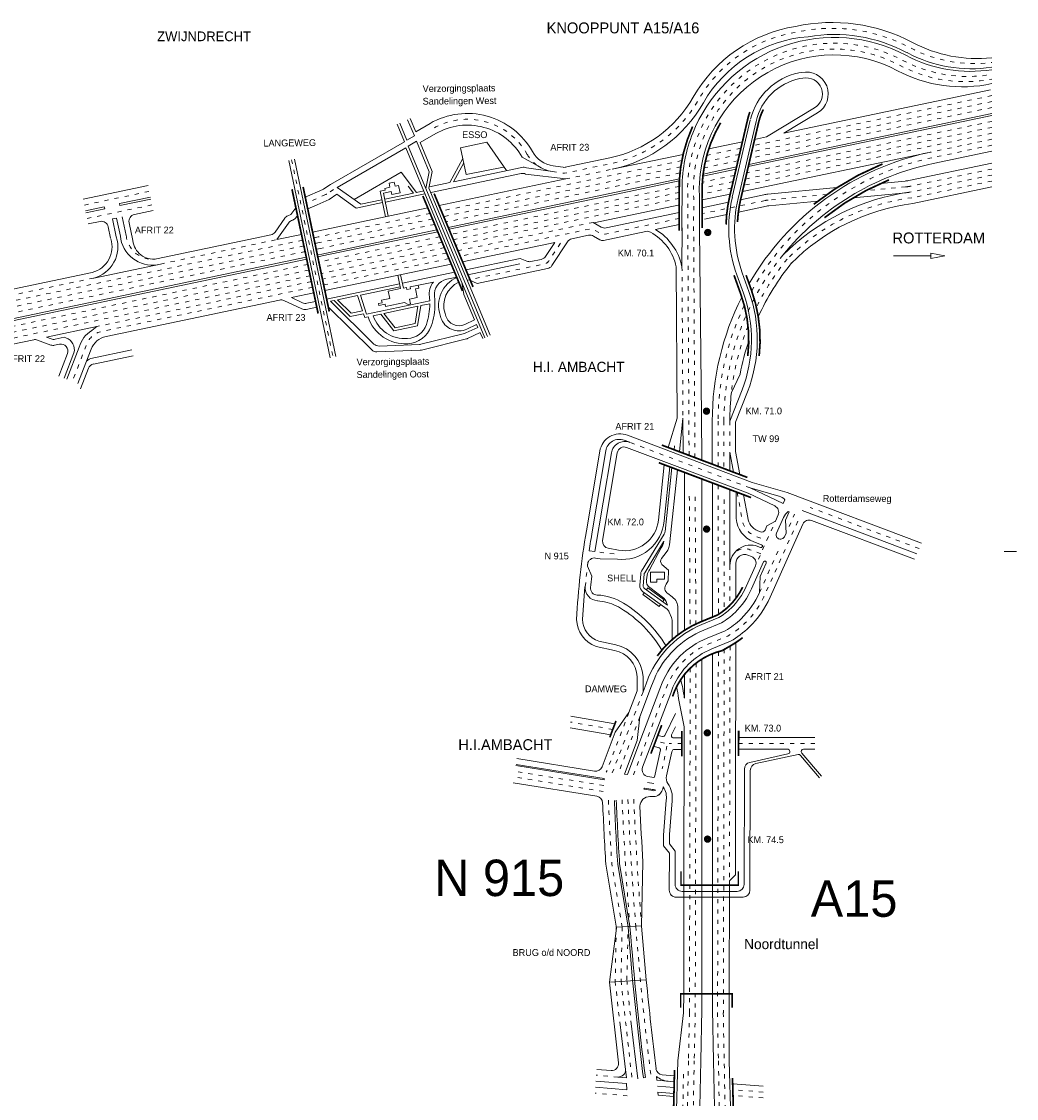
# Model space of a CAD drawing. Header units: metres. Extents: x 534 to 2089, y -2348 to -1299.
# Tile 6 of 6: x 1800 to 2089, y -1612 to -1299. Entities that reach past the tile are written whole.
import ezdxf

# ---------------------------------------------------------------- set-up
doc = ezdxf.new("R2010")
doc.units = ezdxf.units.M
doc.linetypes.add('ACAD_ISO03W100', pattern=[30, 12, -18])
doc.layers.get('0').update_dxf_attribs({"lineweight": 0})
for name, color, linetype, lineweight in [('deelstrepen', 8, 'ACAD_ISO03W100', 0), ('HEKTO', 7, 'Continuous', 0), ('Kader', 7, 'Continuous', 0), ('Kunstwerk', 7, 'Continuous', 0), ('RW-MARK', 7, 'Continuous', 0), ('Spoorweg solid', 7, 'Continuous', 0), ('Text', 7, 'Continuous', 0)]:
    doc.layers.add(name, color=color, linetype=linetype, lineweight=lineweight)

# ---------------------------------------------------------------- blocks, each defined once
blk = doc.blocks.new('PIJL', base_point=(0, 0, -0.1))
at = {"color": 0}
for p, q in [((0, 0), (5.45, 0)), ((7.5, 0), (5.45, 0.375)), ((5.45, 0.375), (5.45, -0.375)), ((5.45, -0.375), (7.5, 0))]:
    blk.add_line(p, q, dxfattribs=at)

msp = doc.modelspace()

# ---------------------------------------------------------------- linework, layer by layer
at = {"layer": 'deelstrepen', "linetype": 'ACAD_ISO03W100', "ltscale": 0.1}
for p, q in [((2082.31, -1321.83), (2012.49, -1336.49)), ((2082.31, -1320.1), (2012.92, -1334.67)), ((2082.31, -1323.57), (2012.07, -1338.31)), ((2082.31, -1327.61), (2011.08, -1342.56)), ((2082.3, -1331.07), (2010.23, -1346.2)), ((2082.31, -1329.34), (2010.65, -1344.38)), ((2082.31, -1332.81), (2064.57, -1336.53)), ((2082.31, -1334.54), (2064.92, -1338.19)), ((2008.93, -1337.23), (1998.97, -1339.32)), ((2009.35, -1335.41), (1999.43, -1337.5)), ((1878.66, -1338.78), (1890.72, -1396.22)), ((1992.15, -1339.02), (1922.23, -1353.7)), ((1991.84, -1340.82), (1922.9, -1355.29)), ((2008.51, -1339.06), (1998.61, -1341.13)), ((1991.61, -1342.6), (1923.56, -1356.88)), ((1958.4, -1344.37), (1971.92, -1341.53)), ((2007.51, -1343.31), (1998.12, -1345.28)), ((2082.31, -1343.23), (2058.89, -1348.14)), ((1991.43, -1346.54), (1925.06, -1360.47)), ((2006.67, -1346.95), (1998.05, -1348.76)), ((2082.31, -1344.96), (2059.1, -1349.83)), ((1818.38, -1351.94), (1837.26, -1347.98)), ((1888.57, -1348.91), (1882.99, -1351.38)), ((1890.88, -1347.41), (1888.86, -1348.75)), ((1991.43, -1348.27), (1925.72, -1362.06)), ((1991.42, -1350), (1926.38, -1363.65)), ((1819.2, -1355.86), (1838.09, -1351.89)), ((1918.95, -1354.39), (1886.37, -1361.23)), ((1919.61, -1355.98), (1886.71, -1362.89)), ((1920.28, -1357.57), (1887.06, -1364.55)), ((1966.39, -1356.99), (1927.05, -1365.25)), ((1840.55, -1369.11), (1874.41, -1362)), ((1886.37, -1361.23), (1885.11, -1361.49)), ((1886.71, -1362.89), (1885.46, -1363.15)), ((1921.77, -1361.16), (1886.59, -1368.54)), ((1922.44, -1362.75), (1886.94, -1370.2)), ((1887.06, -1364.55), (1885.81, -1364.81)), ((1923.1, -1364.34), (1887.29, -1371.86)), ((1923.77, -1365.94), (1887.64, -1373.52)), ((1924.43, -1367.53), (1887.99, -1375.18)), ((1992.21, -1369.9), (1992.48, -1414)), ((2012.03, -1434.23), (1977.02, -1420.99)), ((2002.74, -1433.45), (2002.79, -1471.07)), ((1994.34, -1436.67), (1994.56, -1474.71)), ((1996.04, -1436.83), (1996.26, -1473.84)), ((2004.45, -1437.64), (2004.48, -1469.87)), ((2061.16, -1451.91), (2029.53, -1439.94)), ((2014.43, -1454.97), (2019.36, -1443.95)), ((1972.44, -1453.44), (1967.75, -1452.92)), ((1964.07, -1463.01), (1964.69, -1457.01)), ((2002.79, -1481.9), (2002.56, -1586.96)), ((2004.48, -1481.17), (2004.26, -1586.96)), ((1994.6, -1486.7), (1994.38, -1586.96)), ((1996.29, -1485.24), (1996.07, -1586.96)), ((1980.87, -1493.63), (1971.94, -1517.17)), ((1976.78, -1499.61), (1970.19, -1517)), ((1972.08, -1504.51), (1959.76, -1502.37)), ((1987.09, -1508.5), (1984.56, -1507.89)), ((1987.83, -1509.35), (1986.49, -1515.99)), ((1992.16, -1508.66), (1988.51, -1508.66)), ((2030.84, -1508.57), (2008.67, -1508.57)), ((1969.33, -1522.56), (1943.4, -1518.38)), ((1969.43, -1520.86), (1943.64, -1516.7)), ((1974.81, -1562.06), (1971.8, -1543.63)), ((1973.08, -1562.16), (1972.78, -1577.84)), ((1974.81, -1562.06), (1974.48, -1577.78)), ((1976.5, -1564.2), (1976.17, -1577.55)), ((1972.78, -1577.84), (1974.1, -1589.62)), ((1974.47, -1577.65), (1977.65, -1606)), ((1994.39, -1586.96), (1994.09, -1600.97)), ((1996.08, -1586.96), (1995.78, -1600.97)), ((2002.53, -1586.96), (2002.81, -1600.97)), ((2004.21, -1586.96), (2004.49, -1600.97)), ((1994.09, -1600.97), (1992.59, -1675.05)), ((1994.28, -1673.88), (1995.78, -1600.97)), ((2002.81, -1600.97), (2003.98, -1667.21)), ((2005.68, -1666.05), (2004.49, -1600.97)), ((1973.59, -1605.66), (1967.27, -1605.13)), ((1992.65, -1604.79), (1991.2, -1676)), ((1976.25, -1611.12), (1966.91, -1610.34)), ((2015.79, -1610.06), (2007, -1609.32)), ((2015.79, -1611.76), (2007.04, -1611.03))]:
    msp.add_line(p, q, dxfattribs=at)
at = {"layer": 'deelstrepen', "linetype": 'ACAD_ISO03W100', "ltscale": 0.1, "flags": 128}
for points in [[(1954.54, -1342.21), (1958.05, -1342.71), (1971.57, -1339.87, 0.214293), (1996.95, -1321.4, -0.227242), (2025.54, -1301.66, -0.177344), (2058.46, -1306.13, 0.15517), (2082.31, -1310.5)], [(1994.27, -1424.79), (1993.9, -1359.3), (1993.92, -1349.93, -0.584824), (2056.49, -1309.86, 0.167983), (2082.31, -1313.93)], [(1995.98, -1425.44), (1995.6, -1359.3), (1995.61, -1349.83, -0.584861), (2055.7, -1311.36, 0.173141), (2082.31, -1315.28)], [(1991.42, -1355.86), (1969.87, -1360.4, -0.187348), (1968.44, -1360.17), (1966.76, -1359.18, 0.187072), (1965.34, -1358.94), (1927.71, -1366.84)], [(1881.89, -1362.17), (1794.52, -1380.51, 0.269012), (1746.21, -1423.96), (1741.67, -1437.99, -0.02685), (1740.32, -1441.52)], [(1882.59, -1365.48), (1795.22, -1383.82, 0.30868), (1747.25, -1433.77, -0.069689), (1744.04, -1443.98)], [(1882.24, -1363.83), (1794.87, -1382.17, 0.259154), (1748.55, -1422.3)], [(1956.83, -1363.06), (1953.44, -1368.24, -0.198904), (1952.18, -1369.1), (1930.26, -1373.7)], [(1883.37, -1369.22), (1796, -1387.56, 0.30868), (1751.07, -1434.34, -0.068588), (1747.61, -1445.41, -0.068588)], [(1883.72, -1370.88), (1796.35, -1389.22, 0.30868), (1752.73, -1434.64, -0.057837), (1749.9, -1444.41, -0.057837)], [(1821.05, -1373.2), (1794.17, -1378.84, 0.226598), (1748.68, -1413.61)], [(1884.07, -1372.54), (1796.7, -1390.87, 0.30868), (1754.39, -1434.93, -0.097645), (1753.16, -1445.27)], [(1884.76, -1375.86), (1823.43, -1388.73, 0.254299), (1819.06, -1392.44), (1814.9, -1403.24)], [(2008.26, -1435.53), (2009.64, -1443.02, 0.286127), (2013.68, -1448.32), (2016.87, -1449.52)], [(1978.07, -1517.78), (1981.55, -1508.62), (1987.35, -1493.33), (1988.01, -1491.57, -0.19745), (2000.2, -1479.53), (2005.56, -1477.34, 0.059027), (2010.6, -1473.55, 0.094518), (2016.29, -1465.39), (2026.59, -1442.36)], [(2015.13, -1453.41), (2011.98, -1452.22, 0.292859), (2007.44, -1453.18)]]:
    msp.add_lwpolyline(points, format="xyb", dxfattribs=at)
at = {"layer": 'deelstrepen', "linetype": 'ACAD_ISO03W100', "ltscale": 0.1}
for points in [[(1950.29, -1340.57, -0.115338), (1947.22, -1337.21, 0.417941), (1919.77, -1329.68)], [(2064.92, -1338.19, 0.218065), (2012.48, -1376.93, 0.218065)], [(2082.31, -1341.49), (2058.54, -1346.48, -0.027941), (2057.25, -1346.68), (2045.63, -1347.79)], [(2034.34, -1348.86), (2017.31, -1350.49, 0.027941), (2016.4, -1350.63), (1998.45, -1354.39)], [(2021.54, -1366.54, 0.172161), (2004.41, -1414.82), (2004.41, -1428.62)], [(2022.81, -1367.67, 0.055569), (2013.85, -1381.65, 0.055569)], [(2010.33, -1381.13, 0.111679), (2002.71, -1414.82), (2002.71, -1427.98)], [(2011.42, -1387.11, 0.06697), (2006.57, -1406.49)]]:
    msp.add_lwpolyline(points, format="xyb", dxfattribs=at)
for points in [[(2007.09, -1345.13), (1998.04, -1347.03)], [(2006.11, -1414.82), (2006.11, -1423.8)], [(2014.74, -1464.69), (2020.16, -1452.59)], [(2006.16, -1456.89), (2006.17, -1468.37)], [(2006.18, -1480.28), (2006.03, -1549.83)]]:
    msp.add_lwpolyline(points, dxfattribs=at)
at = {"layer": 'deelstrepen', "linetype": 'ACAD_ISO03W100', "ltscale": 0.1, "flags": 128}
for points in [[(1884.41, -1374.2), (1850.75, -1381.26), (1822.03, -1387.29)], [(2023.34, -1445.47), (2024.96, -1441.85)], [(1979.96, -1500.83), (1973.69, -1517.35)]]:
    msp.add_lwpolyline(points, dxfattribs=at)
at = {"layer": 'deelstrepen', "linetype": 'ACAD_ISO03W100', "ltscale": 0.1}
for centre, radius, start, end in [((1887.76, -1347.08), 2, 293.9526, 303.4837), ((2067.04, -1411.8), 62.48, 97.2965, 135.1491), ((1838.18, -1360.04), 7.67, 185.7121, 279.0569), ((2981.85, -1481.47), 1011.97, 182.47294, 183.52168), ((2984.12, -1481.41), 1010.27, 182.47294, 184.57043), ((2984.12, -1481.41), 1008.57, 182.47294, 184.57043), ((2984.12, -1481.41), 1006.87, 182.47294, 184.57529), ((2984.12, -1481.41), 1008.57, 184.57529, 187.07766), ((2984.12, -1481.41), 1012.52, 185.44824, 186.11473)]:
    msp.add_arc(centre, radius, start, end, dxfattribs=at)
at = {"layer": 'HEKTO', "const_width": 1.02, "flags": 128}
for points in [[(1999.16, -1359.93, 1), (2000.26, -1359.93, 1)], [(1998.79, -1411.93, 1), (1999.89, -1411.93, 1)], [(1999.37, -1445.69, 1), (1999.37, -1446.79, 1)], [(1999.57, -1504.97, 1), (1999.57, -1506.07, 1)], [(1999.65, -1535.89, 1), (1999.65, -1537, 1)]]:
    msp.add_lwpolyline(points, format="xyb", close=True, dxfattribs=at)
at = {"layer": 'Kader', "color": 253}
msp.add_line((2085.96, -1452.76), (2089.49, -1452.76), dxfattribs=at)
at = {"layer": 'Kunstwerk', "color": 9}
for p, q in [((1992.77, -1549.83), (1992.77, -1581.45)), ((1997.99, -1549.83), (1997.99, -1581.45)), ((2001.09, -1549.83), (2001.09, -1581.45)), ((2006.03, -1549.83), (2005.96, -1581.45))]:
    msp.add_line(p, q, dxfattribs=at)
at = {"layer": 'Kunstwerk'}
for p, q in [((1973.12, -1562.38), (1971.09, -1578.03)), ((1980.45, -1561.64), (1973.08, -1562.07)), ((1981.83, -1577.4), (1980.45, -1561.73)), ((1981.83, -1577.4), (1971.09, -1578.03))]:
    msp.add_line(p, q, dxfattribs=at)
at = {"layer": 'Kunstwerk', "const_width": 0.5}
for points in [[(2005.02, -1357.61, -0.050231), (2006.07, -1349.5), (2011.3, -1327.05, -0.029777), (2011.94, -1324.87)], [(2008.35, -1356.91, -0.044936), (2009.28, -1350.25), (2014.52, -1327.79, -0.062047), (2015.87, -1324.14)], [(2003.44, -1328.02, 0.148555), (1998.1, -1350.05), (1998.09, -1358.66)], [(1995.29, -1329.11, 0.091481), (1991.43, -1344.82), (1991.42, -1359.45)], [(2050.51, -1340, 0.072114), (2030.52, -1351.74, 0.072114)], [(2052.4, -1344.63, 0.072114), (2033.64, -1355.64, 0.072114)], [(2011.34, -1395.87, 0.116854), (2009.32, -1377.9), (2007.34, -1372.37)], [(2010.85, -1372.37), (2012.43, -1376.79, -0.114463), (2014.66, -1395.87)], [(1985.03, -1483.13, -0.139045), (1997.62, -1473.24), (2002.51, -1471.24, 0.053125), (2005.88, -1468.66, 0.087072), (2009.86, -1463.11, 0.087072)], [(1989.48, -1494.92), (1990.12, -1493.21, -0.237155), (2003.88, -1481.6), (2006.37, -1480.17, 0.035906), (2009.85, -1477.82, 0.035906)]]:
    msp.add_lwpolyline(points, format="xyb", dxfattribs=at)
at = {"layer": 'Kunstwerk'}
for points, const_width in [([(1878.78, -1347.36), (1886.37, -1383.49)], 0.5), ([(1882.01, -1346.69), (1889.61, -1382.92)], 0.5), ([(1916.84, -1349.32), (1928.36, -1376.96)], 0.5), ([(1920.12, -1348.63), (1931.44, -1375.79)], 0.5), ([(2011.22, -1431.2), (1986.34, -1421.79)], 0.5), ([(2012.3, -1437.06), (1985.48, -1426.92)], 0.5), ([(1971.21, -1506.81), (1973.01, -1502.07)], 0.5), ([(1983.17, -1511.54), (1986.31, -1503.26)], 0.5), ([(1992.17, -1504.97), (1992.16, -1512.36)], 0.5), ([(2008.69, -1504.87), (2008.68, -1512.26)], 0.5), ([(2008.58, -1545.83), (2008.57, -1549.83), (1991.92, -1549.83), (1991.93, -1545.83)], 0.4), ([(2006.8, -1585.45), (2006.81, -1581.45), (1991.85, -1581.45), (1991.84, -1585.45)], 0.4), ([(1990.04, -1603.62), (1989.73, -1616.38)], 0.5), ([(2006.9, -1605.9), (2007.23, -1617.84)], 0.5)]:
    msp.add_lwpolyline(points, dxfattribs=dict(at, const_width=const_width))
at = {"layer": 'RW-MARK'}
for p, q in [((2081.96, -1318.44), (2021.85, -1331.05)), ((2082.31, -1325.3), (2011.64, -1340.13)), ((2021.85, -1331.05), (2031.66, -1325.12)), ((1909.34, -1328.42), (1911.47, -1333.54)), ((1910.12, -1328.09), (1912.21, -1333.12)), ((1912.41, -1327.13), (1914.38, -1331.86)), ((1913.19, -1326.81), (1914.78, -1330.61)), ((1918.92, -1328.21), (1914.78, -1330.61)), ((2006.85, -1349.68), (2012.08, -1327.23)), ((2082.31, -1325.88), (2011.5, -1340.74)), ((1920.62, -1331.16), (1916.1, -1333.77)), ((1914.38, -1331.86), (1912.21, -1333.12)), ((1915.03, -1333.41), (1912.58, -1334.83)), ((1915.03, -1333.41), (1918.71, -1342.25)), ((1916.1, -1333.77), (1919.59, -1342.16)), ((1927.83, -1335.31), (1935.48, -1333.7)), ((1935.48, -1333.7), (1941.17, -1341.93)), ((1911.85, -1335.28), (1891.92, -1346.81)), ((1911.85, -1335.28), (1934.89, -1390.54)), ((1912.58, -1334.83), (1935.66, -1390.19)), ((1927.83, -1335.31), (1929.45, -1343.05)), ((1992.54, -1337.2), (1971.92, -1341.53)), ((2064.57, -1336.53), (2009.8, -1348.02)), ((2082.31, -1336.28), (2065.27, -1339.86)), ((1877.83, -1338.95), (1889.89, -1396.4)), ((1879.49, -1338.61), (1891.55, -1396.05)), ((1924.68, -1345.39), (1928.48, -1338.43)), ((1925.77, -1345.16), (1928.75, -1339.71)), ((1945.67, -1340.99), (1925.77, -1345.16)), ((1929.45, -1343.05), (1940.3, -1340.95)), ((1957.7, -1341.05), (1971.22, -1338.21)), ((2008.08, -1340.88), (1998.35, -1342.92)), ((1910.57, -1342.36), (1896.82, -1350.31)), ((1915, -1348.3), (1910.57, -1342.36)), ((1918.71, -1342.25), (1917.71, -1347.12)), ((1919.59, -1342.16), (1918.59, -1347.04)), ((1945.46, -1342.77), (1919.12, -1348.3)), ((1958.4, -1344.37), (1946.73, -1342.92)), ((2007.94, -1341.48), (1998.27, -1343.51)), ((1818.03, -1350.28), (1836.91, -1346.31)), ((1891.92, -1346.81), (1898.77, -1351.7)), ((1907.26, -1346.77), (1905.74, -1347.09)), ((1905.74, -1347.09), (1905.86, -1347.63)), ((1908.53, -1345.25), (1907.01, -1345.57)), ((1907.01, -1345.57), (1907.26, -1346.77)), ((1908.78, -1346.46), (1908.53, -1345.25)), ((1909.74, -1346.25), (1908.78, -1346.46)), ((1910.2, -1348.42), (1909.74, -1346.25)), ((1914.08, -1348.49), (1912.53, -1346.41)), ((1918.59, -1347.04), (1936.43, -1389.84)), ((1924.68, -1345.39), (1918.77, -1346.64)), ((1958.4, -1344.37), (1921.57, -1352.11)), ((1991.46, -1344.37), (1924.23, -1358.48)), ((1991.43, -1344.95), (1973.68, -1348.68)), ((1992.28, -1344.82), (1992.21, -1359.46)), ((2082.31, -1346.69), (2059.32, -1351.52)), ((1828.59, -1351.54), (1837.61, -1349.64)), ((1828.72, -1352.12), (1837.74, -1350.23)), ((1889.54, -1350.33), (1886.13, -1351.85)), ((1891.82, -1348.83), (1889.54, -1350.33)), ((1891.82, -1348.83), (1897.45, -1352.85)), ((1904.92, -1350.41), (1898.77, -1351.7)), ((1905.86, -1347.63), (1904.4, -1347.93)), ((1904.4, -1347.93), (1905.96, -1355.38)), ((1905.39, -1348.52), (1907.63, -1348.05)), ((1905.39, -1348.52), (1906.79, -1355.21)), ((1914.08, -1348.49), (1905.75, -1350.24)), ((1917.43, -1348.65), (1905.93, -1351.07)), ((1907.63, -1348.05), (1907.81, -1348.92)), ((1907.81, -1348.92), (1910.2, -1348.42)), ((1915, -1348.3), (1917.1, -1347.86)), ((1973.68, -1348.68), (1924.45, -1359.01)), ((1997.3, -1349.72), (1997.29, -1358.34)), ((2006.24, -1348.77), (1998.1, -1350.48)), ((1818.73, -1353.61), (1824.19, -1352.46)), ((1818.85, -1354.19), (1824.31, -1353.05)), ((1832.95, -1354.71), (1838.43, -1353.56)), ((1886.13, -1351.85), (1883.35, -1353.08)), ((1918.29, -1352.79), (1884.77, -1359.83)), ((1905.1, -1351.24), (1897.45, -1352.85)), ((1991.57, -1351.85), (1966.57, -1357.1)), ((1822.95, -1356.73), (1819.54, -1357.44)), ((1827.75, -1355.72), (1826.57, -1355.97)), ((1827.67, -1361.22), (1826.57, -1355.97)), ((1830.54, -1360.81), (1829.41, -1355.42)), ((1879.01, -1356.32), (1878.65, -1356.47)), ((1880.38, -1354.96), (1879.87, -1355.65)), ((1991.42, -1354.13), (1970.14, -1358.6)), ((1826.01, -1361.57), (1825.32, -1358.27)), ((1877.76, -1357.18), (1874.41, -1362)), ((1920.94, -1359.17), (1887.41, -1366.2)), ((1921.16, -1359.7), (1887.53, -1366.76)), ((1968.72, -1358.36), (1966.39, -1356.99)), ((1991.42, -1357.59), (1984.5, -1359.05)), ((1997.29, -1359.3), (1997.9, -1413.28)), ((1881.54, -1360.51), (1874.41, -1362)), ((1955.2, -1362.8), (1928.38, -1368.43)), ((1955.2, -1362.8), (1952.53, -1366.9)), ((1882.93, -1367.14), (1795.56, -1385.48)), ((1883.05, -1367.7), (1795.68, -1386.03)), ((1821.13, -1373.19), (1840.55, -1369.11)), ((1887.41, -1366.2), (1886.16, -1366.47)), ((1887.53, -1366.76), (1886.28, -1367.02)), ((1925.09, -1369.12), (1888.34, -1376.84)), ((1945.16, -1367.51), (1929.37, -1370.82)), ((1945.02, -1369.07), (1929.96, -1372.23)), ((1945.16, -1367.51), (1947.12, -1368.29)), ((1951.26, -1367.76), (1948.27, -1368.39)), ((1909.53, -1372.39), (1910.35, -1376.27)), ((1910.36, -1372.21), (1911.19, -1376.17)), ((1926.09, -1371.51), (1910.89, -1374.7)), ((2010.08, -1377.63), (2008.15, -1372.26)), ((1910.06, -1374.88), (1888.86, -1379.33)), ((1919.89, -1374.35), (1913.1, -1375.77)), ((1915.45, -1375.28), (1915.62, -1376.12)), ((1926.68, -1372.92), (1923.78, -1373.53)), ((1928.15, -1374.39), (1928.71, -1377.93)), ((1930.26, -1373.7), (1929.75, -1373.81)), ((1885.11, -1377.52), (1878.59, -1378.88)), ((1897.85, -1378.31), (1891.99, -1379.54)), ((1899.3, -1382.75), (1897.85, -1378.31)), ((1910.23, -1375.71), (1898.68, -1378.13)), ((1900.49, -1383.67), (1898.68, -1378.13)), ((1906.77, -1377.03), (1910.35, -1376.27)), ((1907.21, -1379.13), (1906.77, -1377.03)), ((1912.1, -1375.98), (1911.19, -1376.17)), ((1912.1, -1375.98), (1912.21, -1376.51)), ((1912.21, -1376.51), (1913.21, -1376.3)), ((1913.1, -1375.77), (1913.21, -1376.3)), ((1915.62, -1376.12), (1914.66, -1376.33)), ((1914.66, -1376.33), (1915.19, -1378.84)), ((1928.71, -1377.93), (1931.88, -1385.37)), ((1881.64, -1382.17), (1876.41, -1379.75)), ((1881.85, -1380.39), (1878.59, -1378.88)), ((1885.98, -1381.67), (1882.9, -1382.32)), ((1885.63, -1380), (1883.1, -1380.54)), ((1891, -1379.74), (1890, -1379.95)), ((1902.62, -1392.39), (1890, -1379.95)), ((1895.69, -1384.37), (1891, -1379.74)), ((1895.96, -1383.45), (1891.99, -1379.54)), ((1918.84, -1379.82), (1900.49, -1383.67)), ((1903.91, -1380.61), (1904.98, -1380.39)), ((1904.03, -1381.19), (1903.91, -1380.61)), ((1905.86, -1380.8), (1904.03, -1381.19)), ((1904.82, -1379.63), (1907.21, -1379.13)), ((1904.98, -1380.39), (1904.82, -1379.63)), ((1915.39, -1381.41), (1905.52, -1383.48)), ((1906, -1381.45), (1905.86, -1380.8)), ((1911.53, -1380.29), (1906, -1381.45)), ((1912.56, -1380.86), (1911.53, -1380.29)), ((1913.21, -1380.73), (1912.56, -1380.86)), ((1915.19, -1378.84), (1912.91, -1379.32)), ((1912.91, -1379.32), (1913.21, -1380.73)), ((1915.39, -1381.41), (1914.56, -1386.41)), ((1916.28, -1381.22), (1915.3, -1387.12)), ((1918.86, -1380.68), (1916.28, -1381.22)), ((1899.56, -1383.56), (1895.69, -1384.37)), ((1899.3, -1382.75), (1895.96, -1383.45)), ((1899.92, -1384.65), (1899.56, -1383.56)), ((1900.91, -1384.45), (1899.92, -1384.65)), ((1904.6, -1383.67), (1902.37, -1384.14)), ((1908.4, -1388.57), (1904.6, -1383.67)), ((1908.75, -1387.63), (1905.52, -1383.48)), ((1822.03, -1387.29), (1807.33, -1390.38)), ((1820.54, -1388.47), (1822.03, -1387.29)), ((1915.3, -1387.12), (1908.4, -1388.57)), ((1914.56, -1386.41), (1908.75, -1387.63)), ((1932.81, -1387.54), (1929.3, -1389.17)), ((1932.47, -1386.75), (1932.81, -1387.54)), ((1808.76, -1390.92), (1807.33, -1390.38)), ((1812.55, -1390.44), (1809.87, -1391)), ((1813.02, -1390.57), (1812.55, -1390.44)), ((1928.95, -1389.29), (1916.23, -1392.46)), ((1933.49, -1389.1), (1934.25, -1390.82)), ((1816.91, -1393.29), (1813.31, -1402.63)), ((1816.91, -1393.29), (1813.31, -1402.63)), ((1832.19, -1394.12), (1820.25, -1396.62)), ((1915.82, -1392.52), (1904.1, -1392.97)), ((1815.35, -1394.98), (1812.52, -1402.33)), ((1832.54, -1395.78), (1821.02, -1398.2)), ((1819.56, -1399.44), (1817.25, -1405.43)), ((2009.09, -1401.16), (2006.57, -1406.49)), ((2006.11, -1414.82), (2009.67, -1405.72)), ((1992.48, -1414), (1991.44, -1423.72)), ((1992.48, -1414), (1992.54, -1424.14)), ((1997.9, -1413.28), (1997.95, -1426.18)), ((2012.63, -1432.64), (1976.35, -1418.92)), ((1977.02, -1420.99), (1975.4, -1420.38)), ((1964.42, -1446.75), (1968.31, -1423.54)), ((1970.04, -1423.46), (1966.1, -1447.03)), ((1966.86, -1452.79), (1971.66, -1424.08)), ((2007.19, -1429.68), (2006.11, -1423.81)), ((1988.7, -1428.14), (1987.03, -1443.86)), ((1989.25, -1428.34), (1987.27, -1446.93)), ((1990.89, -1428.96), (1988.65, -1449.96)), ((1992.9, -1429.72), (1992.9, -1475.7)), ((1997.99, -1431.65), (1997.99, -1473.09)), ((2001.09, -1432.82), (2001.09, -1471.82)), ((2020.42, -1436.66), (2012.03, -1434.23)), ((2012.03, -1434.23), (2021.67, -1438.8)), ((2022.78, -1435.57), (2012.63, -1432.64)), ((2007.94, -1443.18), (2007.94, -1435.42)), ((2021.67, -1438.8), (2022.16, -1437.69)), ((2061.83, -1450.34), (2022.78, -1435.57)), ((2021.67, -1438.79), (2021.58, -1438.75)), ((2023.36, -1441.25), (2023.13, -1441.16)), ((2060.49, -1453.47), (2027.16, -1440.86)), ((2022.47, -1447.4), (2022.31, -1443.61)), ((1986.99, -1447.75), (1980.48, -1458.48)), ((1986.82, -1449.97), (1981.38, -1458.93)), ((2015.38, -1450.78), (2013.08, -1449.91)), ((1966.86, -1452.79), (1965.21, -1452.55)), ((1986.13, -1451.69), (1982.76, -1458.05)), ((1987.62, -1453.06), (1986.25, -1454.79)), ((2015.03, -1451.56), (2014.28, -1451.27)), ((1964.69, -1457.01), (1964.77, -1456.4)), ((1964.69, -1457.01), (1965.98, -1459.92)), ((1968.41, -1454.87), (1967.05, -1454.67)), ((1968.41, -1454.87), (1973.43, -1454.99)), ((1986.39, -1456.49), (1988.25, -1458.18)), ((1980.19, -1459.37), (1979.96, -1462.59)), ((1981.19, -1459.39), (1980.95, -1462.75)), ((1982.09, -1459.63), (1981.87, -1460.99)), ((1983.09, -1461.66), (1983.09, -1458.79)), ((1983.09, -1458.79), (1987.13, -1458.79)), ((1987.15, -1458.79), (1987.15, -1460.79)), ((1988.25, -1458.18), (1988.21, -1461.3)), ((2014.74, -1464.69), (2014.94, -1460.07)), ((1963.95, -1463.08), (1963.26, -1472.48)), ((1982.81, -1463.27), (1986.97, -1466.32)), ((1984.87, -1461.66), (1983.09, -1461.66)), ((1987.15, -1460.79), (1984.87, -1460.79)), ((1984.87, -1460.79), (1984.87, -1461.66)), ((1988.21, -1461.3), (1987.57, -1462.27)), ((1988.21, -1461.3), (1988.21, -1461.3)), ((1987.85, -1469.55), (1980.77, -1464.35)), ((1981.26, -1464.71), (1980.84, -1465.28)), ((1985.58, -1468.76), (1980.84, -1465.28)), ((1987.96, -1468.39), (1981.29, -1463.5)), ((1982.27, -1463.34), (1981.85, -1463.91)), ((1987, -1466.81), (1982.27, -1463.34)), ((1988.05, -1465), (1989.4, -1465.99)), ((1969, -1467.27), (1967.61, -1467.06)), ((1985.99, -1468.19), (1985.58, -1468.76)), ((1987, -1466.81), (1986.58, -1467.38)), ((1991.04, -1469.22), (1991.04, -1477)), ((1988.51, -1470.38), (1989.18, -1471.96)), ((1989.34, -1472.75), (1989.34, -1478.39)), ((1968.01, -1478.85), (1972.96, -1479.9)), ((1967.23, -1480.36), (1972.61, -1481.56)), ((1997.99, -1484.06), (1997.99, -1549.83)), ((2001.09, -1482.49), (2001.09, -1549.83)), ((1992.9, -1488.57), (1992.9, -1495.43)), ((1991.2, -1495.53), (1992.87, -1503.76)), ((1972.69, -1502.9), (1959.86, -1500.67)), ((1976.78, -1499.61), (1972.81, -1505.3)), ((1979.96, -1500.83), (1979.17, -1507.72)), ((1990.34, -1499.9), (1987.31, -1506.05)), ((1990.33, -1503.76), (1989.17, -1506.11)), ((1992.87, -1503.76), (1992.77, -1549.83)), ((1971.47, -1506.13), (1959.67, -1504.07)), ((1986.5, -1506.61), (1985.18, -1506.26)), ((1992.17, -1506.97), (1989.52, -1506.97)), ((2030.84, -1506.87), (2008.67, -1506.87)), ((1985.52, -1509.86), (1983.97, -1509.44)), ((2022.88, -1510.26), (2008.67, -1510.26)), ((2022.88, -1510.26), (2008.68, -1510.26)), ((2030.84, -1510.26), (2027.59, -1510.26)), ((1985.98, -1510.49), (1984.22, -1518.39)), ((1989.27, -1511.07), (1987.69, -1518.04)), ((1992.16, -1510.36), (1989.79, -1510.36)), ((2007.8, -1512.26), (2007.73, -1546.86)), ((2023.01, -1511.67), (2011.94, -1514.11)), ((2026, -1511.83), (2013.65, -1514.47)), ((2026.67, -1512.07), (2032.23, -1518.57)), ((2027.05, -1511.43), (2032.77, -1518.11)), ((1969.61, -1519.17), (1943.88, -1515.02)), ((1969.55, -1518.83), (1943.93, -1514.7)), ((2010.37, -1516.06), (2010.3, -1549.65)), ((2012.07, -1516.42), (2011.99, -1551.35)), ((1969.61, -1519.17), (1969.55, -1518.83)), ((1975.45, -1517.52), (1976.32, -1517.61)), ((1984.05, -1518.51), (1982.29, -1518.23)), ((1984.22, -1518.39), (1984.05, -1518.51)), ((1967.45, -1523.97), (1943.15, -1520.06)), ((1981.14, -1521.91), (1981.31, -1521.6)), ((1983.14, -1522.23), (1981.14, -1521.91)), ((1983.18, -1521.9), (1981.31, -1521.6)), ((1984.05, -1520.23), (1982.17, -1519.92)), ((1982.9, -1524.08), (1984.03, -1524.03)), ((1986.86, -1535.27), (1987.64, -1525.15)), ((1988.57, -1535.07), (1989.33, -1525.28)), ((1988.56, -1535.22), (1988.55, -1537.8)), ((1986.86, -1535.42), (1986.85, -1538.38)), ((1986.85, -1538.38), (1988.54, -1540.56)), ((1988.55, -1537.8), (1990.24, -1539.98)), ((1988.52, -1551.32), (1988.54, -1540.56)), ((1990.22, -1549.62), (1990.24, -1539.98)), ((1973.12, -1562.38), (1970.07, -1543.73)), ((1976.51, -1562.08), (1973.51, -1543.7)), ((1977.07, -1562), (1974.06, -1543.57)), ((1980.84, -1543.16), (1980.45, -1561.64)), ((2007.73, -1546.86), (2006.04, -1548.54)), ((2006.03, -1549.83), (2006.04, -1548.54)), ((2009.99, -1553.33), (1990.52, -1553.33)), ((2008.3, -1551.63), (1992.22, -1551.63)), ((1976.51, -1562.08), (1977.86, -1577.45)), ((1980.45, -1561.64), (1980.45, -1561.65)), ((1971.09, -1578.03), (1973.73, -1601.57)), ((1992.7, -1581.45), (1992.69, -1586.96)), ((1997.99, -1581.45), (1997.99, -1585.97)), ((2001.09, -1581.45), (2001.09, -1585.97)), ((2005.96, -1581.45), (2005.92, -1600.97)), ((1990.96, -1600.97), (1992.69, -1586.96)), ((1997.69, -1600.97), (1997.99, -1585.97)), ((2001.09, -1585.97), (2001.37, -1600.97)), ((1974.1, -1589.62), (1976.03, -1605.86)), ((1977.35, -1589.27), (1979.36, -1606.14)), ((1990.96, -1600.97), (1989.37, -1664.63)), ((1971.58, -1603.78), (1967.41, -1603.43)), ((1976.03, -1607.57), (1967.16, -1606.82)), ((1976.03, -1605.86), (1973.59, -1605.66)), ((1981.54, -1605.83), (1980.98, -1605.87)), ((1984.93, -1606.61), (1984.84, -1605.5)), ((1989.96, -1607.03), (1984.93, -1606.61)), ((1990, -1605.33), (1986.46, -1605.03)), ((1976.14, -1609.41), (1967.03, -1608.65)), ((1976.03, -1607.57), (1976.14, -1609.41)), ((1989.92, -1608.73), (1985.08, -1608.33)), ((1989.87, -1610.43), (1985.23, -1610.04)), ((1985.23, -1610.04), (1985.3, -1610.9)), ((2015.79, -1608.36), (2006.95, -1607.61)), ((1989.85, -1611.29), (1985.3, -1610.9))]:
    msp.add_line(p, q, dxfattribs=at)
at = {"layer": 'RW-MARK', "linetype": 'ACAD_ISO03W100', "ltscale": 0.5}
msp.add_line((2030.84, -1506.87), (2008.69, -1506.87), dxfattribs=at)
at = {"layer": 'RW-MARK'}
for points in [[(2025.27, -1299.98, 0.227229), (1995.48, -1320.56, -0.214322), (1971.22, -1338.21)], [(2028.87, -1302.97, 0.248476), (1998.42, -1322.24, -0.214268), (1971.92, -1341.53)], [(2057.28, -1308.36, 0.432232), (1996.14, -1329.12, 0.432232)], [(2054.9, -1312.86, 0.549087), (1997.29, -1345.48, 0.4032)], [(2030.6, -1323.77, 0.865889), (2027.36, -1315.06), (2026.5, -1315.15, 0.292112), (2013.74, -1327.61), (2008.51, -1350.07, 0.144304), (2009.75, -1371.69), (2011.68, -1377.06, -0.181352), (2011.25, -1406.34), (2007.81, -1415.14), (2007.81, -1423.65), (2009.04, -1430.38)], [(2031.66, -1325.12, 0.847009), (2027, -1313.4), (2026.16, -1313.49, 0.287587), (2012.16, -1326.93)], [(1911.47, -1333.54), (1889.94, -1345.99), (1888.04, -1347.25, -0.041611), (1887.75, -1347.41), (1882.38, -1349.79)], [(2064.57, -1336.53, 0.213213), (2011.73, -1374.82, 0.213213)], [(2065.27, -1339.86, 0.172161), (2021.54, -1366.54, 0.172161)], [(2082.31, -1339.75), (2058.19, -1344.82, -0.027941), (2057.08, -1344.98), (2049.98, -1345.66)], [(2037.28, -1346.87), (2017.15, -1348.8, 0.027941), (2016.05, -1348.96), (2009.25, -1350.39)], [(2058.89, -1348.14, -0.027941), (2057.41, -1348.37), (2041.98, -1349.84)], [(1879.91, -1352.72), (1878.45, -1354.71), (1877.54, -1355.09, 0.145177), (1876.65, -1355.8), (1873.85, -1359.83, -0.191414), (1872.62, -1360.65), (1868.1, -1361.6), (1839.39, -1367.62)], [(2031.68, -1350.82), (2017.48, -1352.18, 0.027941), (2016.75, -1352.29), (2008.61, -1354)], [(1827.75, -1355.72), (1828.85, -1360.97, 0.431417), (1839.65, -1369.3)], [(1988.21, -1422.5), (1988.21, -1422.5), (1990.78, -1413.95), (1990.51, -1369.9, 0.218884), (1983.06, -1359.85, 0.179368), (1981.68, -1359.64), (1969.35, -1362.25, -0.187348), (1968.34, -1362.08), (1966.47, -1360.97, 0.187072), (1965.04, -1360.74), (1960.16, -1361.76, 0.198904), (1958.9, -1362.63)], [(1793.83, -1377.2), (1820.7, -1371.55, 0.431417), (1826.06, -1361.76)], [(1958.9, -1362.63), (1954.36, -1369.58, -0.198904), (1953.1, -1370.44), (1932.63, -1374.74), (1930.26, -1373.7)], [(2024.08, -1368.81, 0.063116), (2014.4, -1384.46, 0.063116)], [(1900.91, -1384.45, 0.347827), (1912.49, -1392.29, 0.301963), (1919.27, -1387.2, 0.083634), (1920.36, -1380.67), (1920.34, -1379.74, 0.016373), (1920.23, -1378.45, -0.387153), (1923.78, -1373.53)], [(1926.72, -1373.01, 0.382803), (1921.86, -1384.02), (1922.11, -1384.77, 0.449212), (1929.64, -1388.05), (1932.47, -1386.75)], [(1927.29, -1374.4, 0.381133), (1923.29, -1383.55), (1923.53, -1384.3, 0.449212), (1929.01, -1386.69), (1931.88, -1385.37)], [(1933.52, -1389.08), (1929.87, -1390.78, -0.047374), (1929.51, -1390.9), (1916.47, -1394.15, -0.051631), (1916.06, -1394.21), (1903.43, -1394.69, -0.206926), (1901.95, -1394.12), (1889.36, -1381.7)], [(1902.38, -1384.14, 0.343845), (1912.39, -1390.79, 0.302255), (1917.86, -1386.7, 0.083551), (1918.86, -1380.67)], [(2009.61, -1378.73, 0.117559), (2001.01, -1414.82), (2001.01, -1427.34)], [(1810.94, -1401.72), (1813.47, -1395.14, 0.594516), (1811.19, -1392.46), (1809.74, -1392.76, -0.141893), (1808.63, -1392.68), (1804.76, -1391.24, 0.141893), (1803.65, -1391.15), (1797.05, -1392.54)], [(2011.62, -1391.49, 0.034193), (2009.09, -1401.16)], [(2006.57, -1406.49, 0.02787), (2006.11, -1414.82)], [(2010.11, -1436.24), (2011.33, -1442.86, 0.286127), (2014.28, -1446.73), (2015.09, -1447.03, 0.397053), (2016.36, -1446.51), (2016.89, -1445.31), (2019.36, -1443.95), (2020.18, -1442.13, 0.407891), (2019.21, -1439.51), (2011.43, -1435.82), (1976.08, -1422.46, 0.472776), (1973.4, -1424)], [(1973.4, -1424), (1969.13, -1449.53, 0.410837), (1970.75, -1451.83), (1973.76, -1452.37, 0.435301), (1985.34, -1443.68), (1987.06, -1427.52)], [(1980.74, -1515.54), (1983.14, -1509.22), (1988.94, -1493.93), (1989.59, -1492.21, -0.197042), (2000.85, -1481.11), (2006.31, -1478.87, 0.060153), (2011.78, -1474.77, 0.094605), (2017.84, -1466.08), (2027.37, -1444.77, -0.397053), (2029.91, -1443.72), (2059.82, -1455.03)], [(1980.87, -1489.12), (1980.87, -1493.63), (1981.79, -1491.22), (1982.49, -1489.36, -0.198579), (1997.95, -1474.03), (2002.9, -1472, 0.054023), (2006.47, -1469.27, 0.094106), (2010.86, -1462.96), (2013.57, -1456.9, 0.431585), (2012.45, -1454.22), (2011.38, -1453.81)], [(1979.96, -1500.83), (1983.37, -1491.82), (1984.07, -1489.99, -0.198295), (1998.59, -1475.6), (2003.66, -1473.52, 0.055659), (2007.65, -1470.49, 0.094246), (2012.41, -1463.65), (2015.94, -1455.77)], [(1976.32, -1517.61), (1979.96, -1508.02), (1985.76, -1492.72), (1986.44, -1490.94, -0.197815), (1999.56, -1477.96), (2004.8, -1475.81, 0.057786), (2009.42, -1472.33, 0.094421), (2014.74, -1464.69)], [(1944.18, -1513.02), (1966.79, -1516.66, 0.356036), (1968.98, -1515.4), (1972.81, -1505.3)]]:
    msp.add_lwpolyline(points, format="xyb", dxfattribs=at)
for points in [[(2013.34, -1332.84), (2016.81, -1332.11), (2030.78, -1323.67)], [(1999.99, -1335.64), (2009.78, -1333.59)], [(2005.73, -1351.13), (1998.1, -1352.73)], [(2005.21, -1354.71), (1998.8, -1356.06)], [(1992.22, -1358.61), (1992.21, -1369.9)], [(1997.29, -1358.34), (1997.29, -1359.3)], [(2022.31, -1443.61), (2023.36, -1441.25)], [(2019.68, -1447.4), (2021.72, -1442.83)], [(2022.01, -1448.44), (2022.47, -1447.4)], [(2007.85, -1466.4), (2007.86, -1456.24)], [(2014.94, -1460.07), (2016.71, -1456.12)], [(2007.8, -1512.26), (2007.85, -1491.69), (2007.85, -1479.26)], [(1976.78, -1499.61), (1979.17, -1493.31), (1979.17, -1489.22)], [(1975.45, -1517.52), (1979.17, -1507.72)]]:
    msp.add_lwpolyline(points, dxfattribs=at)
at = {"layer": 'RW-MARK', "flags": 128}
for points in [[(2006.11, -1423.81), (2006.12, -1429.27)], [(2006.12, -1434.73), (2006.16, -1456.89)]]:
    msp.add_lwpolyline(points, dxfattribs=at)
at = {"layer": 'RW-MARK'}
for centre, radius, start, end in [((2035.89, -1348.83), 49.99, 62.1441, 102.2691), ((2036.47, -1347.5), 45.17, 62.0009, 99.6865), ((2078.04, -1269.32), 40, 241.9793, 276.1176), ((2076.07, -1273.06), 40, 241.9793, 278.9724), ((2076.47, -1272.3), 40, 241.9793, 278.3911), ((2073.7, -1277.55), 40, 241.9793, 282.4303), ((2036.77, -1347.43), 44.57, 155.7366, 176.6442), ((1946.08, -1342.95), 2, 64.67, 101.8534), ((1945.87, -1344.73), 2, 64.67, 101.8534), ((2036.22, -1347.49), 38.98, 177.0525, 183.2835), ((2045.81, -1358.76), 40, 166.8811, 199.7264), ((2067.04, -1411.8), 64.18, 97.2965, 135.1491), ((2067.04, -1411.8), 60.78, 97.2965, 135.1491), ((1823.36, -1358.68), 2, 11.8534, 101.8534), ((1879.4, -1358.32), 2, 112.1662, 145.2076), ((1878.26, -1354.47), 2, 292.1662, 323.7748), ((1969.73, -1356.64), 2, 239.4697, 281.8534), ((1975.89, -1373.33), 16.67, 11.8534, 58.8978), ((1818.76, -1364.12), 9.37, 284.65, 17.9948), ((1838.45, -1361.72), 5.97, 185.7121, 279.0569), ((1947.86, -1366.43), 2, 248.2737, 281.8534), ((1950.85, -1365.8), 2, 281.8534, 326.8516), ((1900.44, -1380.7), 18.42, 2.7576, 6.5097), ((1972.43, -1391.13), 40, 338.6105, 19.7264), ((1875.57, -1381.56), 2, 65.1134, 101.8534), ((1882.69, -1378.58), 2, 245.1134, 281.8534), ((1882.49, -1380.36), 2, 245.1134, 281.8534), ((1809.46, -1389.04), 2, 249.5497, 281.8534), ((1811.84, -1394.02), 3.64, 344.6654, 71.0457), ((1824.79, -1395.44), 8.16, 121.3688, 164.7335), ((1928.46, -1387.35), 2, 284.0005, 294.8498), ((1904.03, -1390.97), 2, 225.4142, 272.1781), ((1915.75, -1390.52), 2, 272.1781, 284.0005), ((1820.66, -1398.58), 2, 101.8534, 158.9248), ((1821.43, -1400.15), 2, 101.8534, 158.9248), ((1974.22, -1424.53), 6, 69.2839, 170.4984), ((1973.99, -1424.12), 4, 69.2839, 170.4984), ((1975.61, -1424.74), 4, 69.2839, 170.4984), ((2019.32, -1440.5), 4, 44.6528, 73.9008), ((2025.37, -1444.47), 4, 124.1842, 155.9066), ((1974.77, -1442.76), 12.31, 263.714, 354.856), ((2015.91, -1442.43), 8, 185.4149, 249.2839), ((2174.45, -1483.11), 213.16, 170.1795, 177.1494), ((2174.46, -1483.1), 211.46, 170.1795, 171.6949), ((1985.28, -1446.71), 2, 328.7404, 353.9313), ((2020.84, -1447.92), 1.27, 155.9066, 335.9066), ((1982.95, -1449.17), 4.07, 321.5668, 351.3605), ((1983.08, -1447), 4.77, 321.5668, 324.6625), ((1983.88, -1450.09), 4.77, 321.5668, 1.6428), ((2012.16, -1456.88), 6, 69.2839, 180.084), ((2010.46, -1456.24), 2.6, 69.2839, 179.9832), ((2015.2, -1451.17), 0.426, 245.9066, 65.9066), ((1966.76, -1456.64), 2, 81.4767, 172.8804), ((1987.22, -1455.57), 1.24, 141.5668, 227.7873), ((2016.32, -1455.95), 0.425, 335.9066, 155.9066), ((2174.46, -1483.1), 209.76, 173.6573, 174.5675), ((1982.19, -1459.52), 2, 148.7404, 175.778), ((1982.04, -1459.46), 0.848, 141.5668, 175.778), ((1985.59, -1460.19), 3.55, 142.8628, 170.8596), ((1967.76, -1463.36), 3.7, 174.5675, 267.6555), ((1967.63, -1463.43), 2, 174.5675, 267.6555), ((1981.95, -1462.74), 2, 175.778, 233.7286), ((1981.79, -1462.81), 0.848, 175.778, 233.7286), ((1984.2, -1461.36), 2.36, 170.8596, 233.8459), ((1989.23, -1463.38), 2, 146.3166, 233.8459), ((1966.9, -1481.24), 15.83, 58.3016, 87.6555), ((1983.06, -1469.45), 5.01, 12.1636, 38.6471), ((1987.04, -1469.22), 4, 0, 53.8459), ((1966.9, -1481.24), 14.13, 58.3016, 81.4362), ((1955.33, -1499.97), 36.15, 30.8528, 58.3016), ((1955.33, -1499.97), 37.84, 31.6448, 58.3016), ((1970.03, -1472.37), 8.47, 180.9452, 250.731), ((1970.08, -1472.35), 6.83, 181.0898, 252.3583), ((1986.67, -1471.16), 2, 23.143, 53.7286), ((1987.34, -1472.75), 2, 0, 23.143), ((1970.89, -1489.68), 8.3, 3.2304, 78.0392), ((1970.89, -1489.68), 10, 3.2304, 78.0392), ((1955.33, -1499.97), 37.84, 7.0515, 15.2392), ((1955.33, -1499.97), 36.15, 7.0515, 12.5107), ((1986.62, -1505.91), 0.706, 260.121, 348.7447), ((1989.76, -1506.37), 0.644, 156.0622, 248.1684), ((1985.28, -1510.52), 0.706, 2.2027, 80.121), ((2022.88, -1510.97), 0.706, 280.452, 90), ((2027.59, -1510.97), 0.706, 90, 220.5686), ((1989.98, -1511.04), 0.706, 105.9461, 182.2052), ((2026.13, -1512.53), 0.706, 40.5686, 100.452), ((1990.45, -1518.67), 2.83, 167.2136, 214.7799), ((1983.84, -1520.38), 1.98, 249.0617, 293.7386), ((1981.76, -1532.65), 10.84, 74.5924, 82.4444), ((1983.37, -1520.89), 3.39, 309.5171, 353.9768), ((1982.27, -1524.34), 5.43, 351.4373, 34.7318), ((1982.29, -1524.33), 7.1, 352.3059, 34.7799), ((1967.13, -1525.95), 2, 2.5083, 80.8423), ((2980.13, -1481.57), 1011.97, 182.50835, 183.52168), ((2983.56, -1481.54), 1011.97, 182.47294, 183.52168), ((2984.12, -1481.41), 1011.97, 182.47294, 183.52168), ((1982.81, -1526.92), 2.84, 88.1472, 178.7306), ((1984.17, -1522.06), 1.98, 266.1227, 313.1968), ((2984.12, -1481.41), 1005.18, 182.59145, 183.52168), ((1988.86, -1535.43), 2, 175.6208, 179.8728), ((1990.56, -1535.22), 2, 175.5305, 179.8728), ((1992.22, -1549.63), 2, 179.8728, 270), ((2008.3, -1549.63), 2, 270, 359.8729), ((1990.52, -1551.33), 2, 179.8728, 270), ((2009.99, -1551.33), 2, 270, 359.8729), ((2984.12, -1481.41), 1010.26, 184.57529, 187.07389), ((2984.12, -1481.41), 1014.22, 185.44471, 185.46012), ((2984.12, -1481.41), 1010.83, 185.45179, 187.07263), ((2984.12, -1481.41), 1006.87, 185.47046, 186.95181), ((1971.74, -1601.79), 2, 265.2069, 6.3948), ((1973.76, -1603.66), 2, 265.2069, 6.7816), ((1986.63, -1603.04), 2, 186.9518, 265.2069), ((1988.69, -1600.9), 6, 229.9836, 265.2069)]:
    msp.add_arc(centre, radius, start, end, dxfattribs=at)
at = {"layer": 'RW-MARK', "ltscale": 0.5}
msp.add_arc((1982.61, -1516.25), 2, 159.2326, 260.8423, dxfattribs=at)
at = {"layer": 'Spoorweg solid'}
for p, q in [((1945.74, -1338.04), (1950.29, -1340.57)), ((1954.54, -1342.21), (1946.94, -1341.14)), ((1824.31, -1353.05), (1824.19, -1352.46)), ((1828.72, -1352.12), (1828.59, -1351.54)), ((1832.5, -1362.31), (1831.4, -1357.08)), ((1989.91, -1423.14), (1990.06, -1422.03)), ((1996.15, -1672.6), (1997.69, -1600.97)), ((2001.37, -1600.97), (2002.69, -1668.1)), ((2005.92, -1600.97), (2006.38, -1617.87))]:
    msp.add_line(p, q, dxfattribs=at)
for points in [[(1958.29, -1341.03), (1954.78, -1340.53, -0.233786), (1948.7, -1336.38, 0.417941), (1918.92, -1328.21)], [(1875.16, -1379.6), (1853.41, -1384.17), (1824.68, -1390.2, 0.254299), (1820.32, -1393.91), (1818.8, -1397.86), (1816.49, -1403.86)]]:
    msp.add_lwpolyline(points, format="xyb", dxfattribs=at)
for centre, radius, start, end in [((1929.78, -1347), 18.3, 29.3107, 120.0389), ((1955.94, -1332.31), 10, 235.6279, 261.9451), ((1833.36, -1356.67), 2, 101.8534, 191.8534), ((1924.7, -1377.93), 6, 143.2631, 186.5097), ((2012.37, -1516.07), 2, 102.4686, 179.8729), ((2014.07, -1516.43), 2, 102.062, 179.8729)]:
    msp.add_arc(centre, radius, start, end, dxfattribs=at)

# ---------------------------------------------------------------- block references
at = {"layer": 'Text', "xscale": 2, "yscale": 2, "zscale": 2}
msp.add_blockref('PIJL', (2053.69, -1366.74), dxfattribs=at)

# ---------------------------------------------------------------- texts
at = {"layer": 'HEKTO'}
for s, p in [('KM. 70.1', (1973.54, -1366.91)), ('KM. 73.0', (2010.46, -1505.14))]:
    msp.add_text(s, height=1.978, dxfattribs=at).set_placement(p)
at = {"layer": 'Text'}
for s, height, p in [('KNOOPPUNT A15/A16', 3.1791, (1952.84, -1302)), ('ZWIJNDRECHT', 2.8259, (1839.56, -1304.27)), ('ESSO', 1.978, (1928.26, -1332.47)), ('AFRIT 23', 1.978, (1953.93, -1336.12)), ('AFRIT 22', 1.978, (1833.07, -1360.22)), ('ROTTERDAM', 3.179, (2053.43, -1363.12)), ('AFRIT 23', 1.978, (1871.38, -1385.64)), ('AFRIT 22', 1.978, (1795.61, -1397.63)), ('H.I. AMBACHT', 2.9672, (1948.83, -1400.52)), ('AFRIT 21', 1.978, (1972.83, -1417.32)), ('TW 99', 1.978, (2012.73, -1420.92)), ('N 915', 1.978, (1952.23, -1455.05)), ('AFRIT 21', 1.978, (2010.49, -1490.13)), ('H.I.AMBACHT', 3.1791, (1927.14, -1510.55)), ('N 915', 10.597, (1920.14, -1553.01)), ('A15', 10.597, (2029.65, -1559.04)), ('Noordtunnel', 2.9672, (2010.29, -1568.45)), ('BRUG o/d NOORD', 1.9781, (1942.94, -1570.42))]:
    msp.add_text(s, height=height, dxfattribs=at).set_placement(p)
for s, height, rotation, p in [('Verzorgingsplaats', 1.9781, 0.5621, (1916.79, -1319.07)), ('Sandelingen West', 1.9781, 0.5621, (1916.79, -1322.75)), ('LANGEWEG', 1.978, 0.5621, (1870.49, -1334.93)), ('Verzorgingsplaats', 1.9781, 0.5621, (1897.57, -1398.6)), ('Sandelingen Oost', 1.9781, 0.5621, (1897.57, -1402.28)), ('Rotterdamseweg', 1.9781, 359.8138, (2033.15, -1438.3)), ('SHELL', 1.978, 359.8138, (1970.44, -1461.46)), ('DAMWEG', 1.978, 359.8138, (1963.98, -1493.69))]:
    msp.add_text(s, height=height, rotation=rotation, dxfattribs=at).set_placement(p)
at = {"layer": 'Text', "linetype": 'Continuous'}
for s, p in [('KM. 71.0', (2010.71, -1412.85)), ('KM. 72.0', (1970.54, -1445.14)), ('KM. 74.5', (2011.25, -1537.61))]:
    msp.add_text(s, height=1.978, dxfattribs=at).set_placement(p)

doc.saveas('drawing.dxf')
